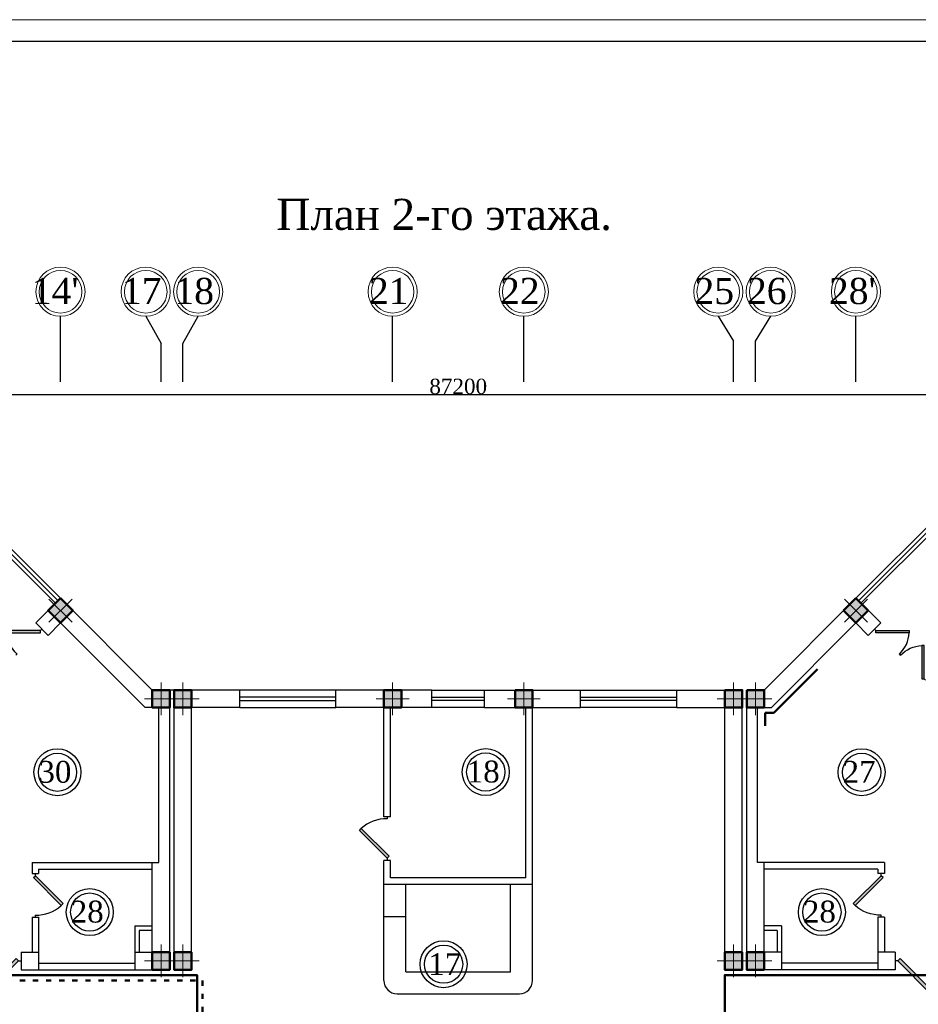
# Model space of a CAD drawing. Header units: millimetres. Extents: x 42471 to 951304, y -405702 to -322821.
# Tile 17 of 37: x 290939 to 311498, y -345518 to -322985. Entities that reach past the tile are written whole.
import ezdxf

# ---------------------------------------------------------------- set-up
doc = ezdxf.new("R2010")
doc.units = ezdxf.units.MM
doc.linetypes.add('ACAD_ISO03W100', pattern=[30, 12, -18])
doc.layers.add('kolonn', color=7, linetype='Continuous')
doc.layers.add('os', color=3, linetype='Continuous')
doc.layers.add('ЭМ', color=240, linetype='Continuous', lineweight=20)
doc.styles.get("Standard").update_dxf_attribs({"font": 'times.ttf'})
doc.styles.add('style1', font='times.ttf')
doc.dimstyles.new('ISO-25', dxfattribs={"dimtxt": 350, "dimasz": 100, "dimexe": 50, "dimexo": 50, "dimgap": 10, "dimtad": 1, "dimdec": 0, "dimtxsty": 'Standard', "dimblk": 'ARCHTICK', "dimcen": 20, "dimclrd": 1, "dimclre": 1, "dimadec": 0, "dimazin": 0, "dimtfac": 1, "dimtdec": 0, "dimtmove": 0, "dimatfit": 3, "dimldrblk": 'ARCHTICK', "dimfxl": 1, "dimarcsym": 0})

# ---------------------------------------------------------------- blocks, each defined once
blk = doc.blocks.new('jfgjhsdf')
blk.add_hatch(color=1).paths.add_polyline_path([(-593, 731), (-637, 687), (0, 50), (44, 94)])
at = {"color": 1}
for p, q in [((0, 1000), (0, 950)), ((0, 50), (0, 0))]:
    blk.add_line(p, q, dxfattribs=at)
blk.add_lwpolyline([(0, 50), (-637, 687), (-593, 731), (44, 94), (0, 50)], dxfattribs=at)
blk.add_arc((-33, 130), 821, 87.662, 132.9147, dxfattribs=at)
blk = doc.blocks.new('ghsdd')
at = {"ltscale": 50}
h = blk.add_hatch(color=256, dxfattribs=at)
h.paths.add_polyline_path([(0, 200), (-200, 200), (-200, 0), (0, 0)])
h.paths.add_polyline_path([(200, 0), (200, 200), (0, 200), (0, 0)])
h.paths.add_polyline_path([(0, 0), (-200, 0), (-200, -200), (0, -200)])
h.paths.add_polyline_path([(0, 0), (0, -200), (200, -200), (200, 0)])
at = {"lineweight": 0}
for p, q in [((0, -374), (0, 374)), ((-374, 0), (374, 0))]:
    blk.add_line(p, q, dxfattribs=at)
at = {"lineweight": 50, "ltscale": 50}
blk.add_lwpolyline([(200, 200), (200, -200), (-200, -200), (-200, 200), (200, 200)], dxfattribs=at)
blk = doc.blocks.new('_ArchTick')
at = {"color": 0, "linetype": 'ByBlock', "const_width": 0.15}
blk.add_lwpolyline([(-0.5, -0.5), (0.5, 0.5)], dxfattribs=at)
blk = doc.blocks.new('*D1742')
at = {"color": 1, "lineweight": -2, "transparency": 16777216}
for p, q in [((257372, -331702), (257372, -331518)), ((344572, -331568), (257372, -331568)), ((344572, -331702), (344572, -331518))]:
    blk.add_line(p, q, dxfattribs=at)
at = {"layer": 'Defpoints', "color": 0, "lineweight": 25, "transparency": 16777216}
for p in [(257372, -331568), (257372, -331752), (344572, -331752)]:
    blk.add_point(p, dxfattribs=at)
at = {"color": 1, "lineweight": -2, "transparency": 16777216, "xscale": 100, "yscale": 100, "zscale": 100, "rotation": 180}
blk.add_blockref('_ArchTick', (257372, -331568), dxfattribs=at)
at = {"color": 1, "lineweight": -2, "transparency": 16777216, "xscale": 100, "yscale": 100, "zscale": 100}
blk.add_blockref('_ArchTick', (344572, -331568), dxfattribs=at)
at = {"color": 0, "transparency": 16777216, "insert": (300972, -331379), "char_height": 350, "attachment_point": 5}
blk.add_mtext('87200', dxfattribs=at)
blk = doc.blocks.new('1231234431252433')
at = {"layer": 'ЭМ', "color": 0, "lineweight": 20, "ltscale": 0.5}
blk.add_lwpolyline([(287242, 187022), (413342, 187022), (413342, 269622), (287242, 269622)], close=True, dxfattribs=at)
at = {"layer": 'ЭМ', "color": 0, "lineweight": 30, "ltscale": 0.5}
blk.add_lwpolyline([(289242, 187522), (412842, 187522), (412842, 269122), (289242, 269122)], close=True, dxfattribs=at)

msp = doc.modelspace()

# ---------------------------------------------------------------- linework, layer by layer
for p, q in [((291871.761, -336225.358), (289571.761, -333925.358)), ((310071.761, -336225.358), (312371.761, -333925.358))]:
    msp.add_line(p, q)
at = {"color": 1}
for p, q in [((291758.624, -336338.495), (289741.467, -334321.338)), ((291815.192, -336281.927), (289798.035, -334264.769)), ((310128.33, -336281.927), (312145.487, -334264.769)), ((310184.898, -336338.495), (312202.055, -334321.338)), ((298171.761, -338325.358), (295971.761, -338325.358)), ((300371.761, -338325.358), (301571.761, -338325.358)), ((303771.761, -338325.358), (305971.761, -338325.358)), ((298171.761, -338485.358), (295971.761, -338485.358)), ((295971.761, -338565.358), (298171.761, -338565.358)), ((300371.761, -338485.358), (301571.761, -338485.358)), ((301571.761, -338565.358), (300371.761, -338565.358)), ((303771.761, -338485.358), (305971.761, -338485.358)), ((305971.761, -338565.358), (303771.761, -338565.358)), ((295971.761, -338725.358), (298171.761, -338725.358)), ((301571.761, -338725.358), (300371.761, -338725.358)), ((305971.761, -338725.358), (303771.761, -338725.358))]:
    msp.add_line(p, q, dxfattribs=at)
at = {"lineweight": 30}
for p, q in [((291306.076, -336791.043), (291871.761, -336225.358)), ((293971.761, -338325.358), (291871.761, -336225.358)), ((307971.761, -338325.358), (310071.761, -336225.358)), ((310637.446, -336791.043), (310071.761, -336225.358)), ((291588.918, -337073.886), (291306.076, -336791.043)), ((291588.918, -337073.886), (291871.761, -336791.043)), ((293806.076, -338725.358), (291871.761, -336791.043)), ((308137.446, -338725.358), (310071.761, -336791.043)), ((310354.604, -337073.886), (310071.761, -336791.043)), ((310354.604, -337073.886), (310637.446, -336791.043)), ((295971.761, -338325.358), (293971.761, -338325.358)), ((294371.761, -344725.358), (294371.761, -338325.358)), ((294471.761, -344725.358), (294471.761, -338325.358)), ((295971.761, -338725.358), (295971.761, -338325.358)), ((300371.761, -338325.358), (298171.761, -338325.358)), ((298171.761, -338725.358), (298171.761, -338325.358)), ((300371.761, -338725.358), (300371.761, -338325.358)), ((301571.761, -338325.358), (303771.761, -338325.358)), ((301571.761, -338725.358), (301571.761, -338325.358)), ((303771.761, -338725.358), (303771.761, -338325.358)), ((305971.761, -338725.358), (305971.761, -338325.358)), ((305971.761, -338325.358), (307471.761, -338325.358)), ((307471.761, -344725.358), (307471.761, -338325.358)), ((307571.761, -344725.358), (307571.761, -338325.358)), ((307571.761, -338325.358), (307971.761, -338325.358)), ((294121.761, -338725.358), (293806.076, -338725.358)), ((294121.761, -342275.358), (294121.761, -338725.358)), ((294871.761, -344725.358), (294871.761, -338725.358)), ((295971.761, -338725.358), (294871.761, -338725.358)), ((300371.761, -338725.358), (298171.761, -338725.358)), ((299271.761, -341225.358), (299271.761, -338725.358)), ((299421.761, -341225.358), (299421.761, -338725.358)), ((301571.761, -338725.358), (303771.761, -338725.358)), ((302521.761, -342625.358), (302521.761, -338725.358)), ((302671.761, -342775.358), (302671.761, -338725.358)), ((305971.761, -338725.358), (307071.761, -338725.358)), ((307071.761, -344725.358), (307071.761, -338725.358)), ((307821.761, -342275.358), (307821.761, -338725.358)), ((307821.761, -338725.358), (308137.446, -338725.358)), ((299421.761, -341225.358), (299271.761, -341225.358)), ((291221.761, -342275.358), (291221.761, -342525.358)), ((291221.761, -342275.358), (294121.761, -342275.358)), ((293971.761, -344325.358), (293971.761, -342275.358)), ((299271.761, -342775.358), (299271.761, -342225.358)), ((299421.761, -342225.358), (299271.761, -342225.358)), ((299421.761, -342625.358), (299421.761, -342225.358)), ((310721.761, -342275.358), (307821.761, -342275.358)), ((307971.761, -344325.358), (307971.761, -342275.358)), ((310721.761, -342275.358), (310721.761, -342525.358)), ((291371.761, -342425.358), (291371.761, -342525.358)), ((291371.761, -342425.358), (293971.761, -342425.358)), ((310571.761, -342425.358), (307971.761, -342425.358)), ((310571.761, -342425.358), (310571.761, -342525.358)), ((291221.761, -342525.358), (291371.761, -342525.358)), ((302521.761, -342625.358), (299421.761, -342625.358)), ((310721.761, -342525.358), (310571.761, -342525.358)), ((302671.761, -342775.358), (299271.761, -342775.358)), ((291221.761, -343525.358), (291221.761, -344325.358)), ((291221.761, -343525.358), (291371.761, -343525.358)), ((291371.761, -343525.358), (291371.761, -344725.358)), ((310721.761, -343525.358), (310571.761, -343525.358)), ((310571.761, -343525.358), (310571.761, -344725.358)), ((310721.761, -343525.358), (310721.761, -344325.358)), ((293571.761, -343725.358), (293971.761, -343725.358)), ((293571.761, -343725.358), (293571.761, -344725.358)), ((293971.761, -343825.358), (293671.761, -343825.358)), ((293671.761, -343825.358), (293671.761, -344325.358)), ((308371.761, -343725.358), (307971.761, -343725.358)), ((308271.761, -343825.358), (307971.761, -343825.358)), ((308271.761, -343825.358), (308271.761, -344325.358)), ((308371.761, -343725.358), (308371.761, -344725.358)), ((290971.761, -344325.358), (291371.761, -344325.358)), ((290971.761, -344325.358), (290971.761, -344725.358)), ((293571.761, -344325.358), (293971.761, -344325.358)), ((308371.761, -344325.358), (307971.761, -344325.358)), ((310971.761, -344325.358), (310571.761, -344325.358)), ((310971.761, -344325.358), (310971.761, -344725.358)), ((290971.761, -344725.358), (294371.761, -344725.358)), ((291371.761, -344575.358), (293571.761, -344575.358)), ((294471.761, -344725.358), (294871.761, -344725.358)), ((307471.761, -344725.358), (307071.761, -344725.358)), ((310971.761, -344725.358), (307571.761, -344725.358)), ((310571.761, -344575.358), (308371.761, -344575.358))]:
    msp.add_line(p, q, dxfattribs=at)
at = {"color": 1, "lineweight": 50}
for p, q in [((308189.223, -338850.358), (309193.516, -337846.653)), ((307996.761, -339145), (307996.407, -338850.358)), ((307996.407, -338850.358), (308189.223, -338850.358))]:
    msp.add_line(p, q, dxfattribs=at)
at = {"color": 6}
for p, q in [((299271.761, -344975.358), (299271.761, -342775.358)), ((299771.761, -344775.358), (299771.761, -342775.358)), ((302171.761, -344775.358), (302171.761, -342775.358)), ((302671.761, -344975.358), (302671.761, -342775.358)), ((299771.761, -343516.273), (299271.761, -343516.273)), ((299771.761, -344775.358), (302171.761, -344775.358)), ((299571.761, -345275.358), (302371.761, -345275.358))]:
    msp.add_line(p, q, dxfattribs=at)
at = {"color": 1, "lineweight": 50}
for points in [[(262689.52, -344974.444), (262689.52, -344850.358), (294996.761, -344850.358), (294996.761, -347600.358), (298296.457, -347600.358), (298302.798, -350200.358), (299796.761, -350200.358), (299796.761, -350850.358)], [(298296.457, -347600.358), (302146.761, -347600.358), (302146.761, -347200.358), (307071.761, -347200.358), (307071.761, -344850.358), (339220.881, -344850.358), (339220.881, -344975.358)]]:
    msp.add_lwpolyline(points, dxfattribs=at)
at = {"color": 3, "linetype": 'ACAD_ISO03W100', "lineweight": 50, "ltscale": 10}
msp.add_lwpolyline([(263942.239, -345099.444), (263942.239, -344975.358), (295121.761, -344975.358), (295121.761, -347475.358), (298421.152, -347475.358), (298427.493, -350075.358), (299921.761, -350075.358), (299921.761, -350975.358), (296497.166, -350975.358)], dxfattribs=at)
at = {"color": 1}
for centre, radius in [((291802.219, -340207.626), 537.019), ((291802.219, -340207.626), 437.019), ((301601.933, -340202.006), 537.019), ((301601.933, -340202.006), 437.019), ((310201.926, -340207.626), 537.019), ((310201.926, -340207.626), 437.019), ((292541.001, -343407.236), 537.019), ((309293.381, -343407.236), 537.019), ((292541.001, -343407.236), 437.019), ((309293.381, -343407.236), 437.019), ((300637.318, -344600.165), 537.019), ((300637.318, -344600.165), 437.019)]:
    msp.add_circle(centre, radius, dxfattribs=at)
at = {"color": 6}
for centre, start, end in [((299571.761, -344975.358), 180, 270), ((302371.761, -344975.358), 270, 0)]:
    msp.add_arc(centre, 300, start, end, dxfattribs=at)
at = {"layer": 'os', "color": 0}
for p, q in [((291871.761, -331272.254), (291871.761, -329772.254)), ((299471.761, -331272.254), (299471.761, -329772.254)), ((302471.761, -331272.254), (302471.761, -329772.254)), ((310071.761, -331272.254), (310071.761, -329772.254)), ((294171.761, -331272.254), (294171.761, -330395.72)), ((294671.761, -331272.254), (294671.761, -330395.72)), ((307271.761, -331272.254), (307271.761, -330344.319)), ((307771.761, -331272.254), (307771.761, -330344.319))]:
    msp.add_line(p, q, dxfattribs=at)
for points in [[(293821.761, -329772.254), (294171.761, -330395.72)], [(294671.761, -330395.72), (295021.761, -329772.254)], [(306921.761, -329772.254), (307271.761, -330344.319)], [(307771.761, -330344.319), (308121.761, -329772.254)]]:
    msp.add_lwpolyline(points, dxfattribs=at)
at = {"layer": 'os', "color": 0, "lineweight": 0}
for centre, radius in [((291871.761, -329209.754), 562.5), ((291871.761, -329209.754), 487.5), ((293821.761, -329209.754), 562.5), ((293821.761, -329209.754), 487.5), ((295021.761, -329209.754), 562.5), ((295021.761, -329209.754), 487.5), ((299471.761, -329209.754), 562.5), ((299471.761, -329209.754), 487.5), ((302471.761, -329209.754), 562.5), ((302471.761, -329209.754), 487.5), ((306921.761, -329209.754), 562.5), ((306921.761, -329209.754), 487.5), ((308121.761, -329209.754), 562.5), ((308121.761, -329209.754), 487.5), ((310071.761, -329209.754), 562.5), ((310071.761, -329209.754), 487.5)]:
    msp.add_circle(centre, radius, dxfattribs=at)

# ---------------------------------------------------------------- block references
at = {"lineweight": 50}
msp.add_blockref('1231234431252433', (-44363.359, -592606.512), dxfattribs=at)
for p, xscale, yscale, zscale, rotation in [((291447.497, -336932.465), -0.8461538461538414, 0.8461538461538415, 0.8461538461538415, 134.9999999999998), ((310496.025, -336932.465), 0.8461538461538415, 0.8461538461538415, 0.8461538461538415, 225.0000000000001), ((311662.751, -338099.191), -0.8461538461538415, 0.8461538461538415, 0.8461538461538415, 45.00000000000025), ((290971.761, -344525.358), 1.199999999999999, 1.199999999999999, 1.199999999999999, 90), ((310971.761, -344525.358), -1.199999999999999, 1.199999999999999, 1.199999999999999, 270)]:
    msp.add_blockref('jfgjhsdf', p, dxfattribs=dict(xscale=xscale, yscale=yscale, zscale=zscale, rotation=rotation))
msp.add_blockref('jfgjhsdf', (299346.761, -342225.358))
at = {"rotation": 180}
msp.add_blockref('jfgjhsdf', (291296.761, -342525.358), dxfattribs=at)
at = {"xscale": -1, "rotation": 180}
msp.add_blockref('jfgjhsdf', (310646.761, -342525.358), dxfattribs=at)
at = {"layer": 'kolonn', "rotation": 45}
msp.add_blockref('ghsdd', (291871.761, -336508.201), dxfattribs=at)
at = {"layer": 'kolonn', "xscale": -1, "rotation": 315}
msp.add_blockref('ghsdd', (310071.761, -336508.201), dxfattribs=at)
at = {"layer": 'kolonn'}
for p in [(294171.761, -338525.358), (294671.761, -338525.358), (299471.761, -338525.358), (294171.761, -344525.358), (294671.761, -344525.358)]:
    msp.add_blockref('ghsdd', p, dxfattribs=at)
at = {"layer": 'kolonn', "xscale": -1}
for p in [(302471.761, -338525.358), (307271.761, -338525.358), (307771.761, -338525.358), (307271.761, -344525.358), (307771.761, -344525.358)]:
    msp.add_blockref('ghsdd', p, dxfattribs=at)

# ---------------------------------------------------------------- texts
at = {"style": 'style1'}
msp.add_text('План 2-го этажа.', height=712.02869, dxfattribs=at).set_placement((296812.835, -327795.731))
at = {"ltscale": 50}
for s, p in [("14'", (291215.069, -329493.413)), ('17', (293277.907, -329493.413)), ('18', (294477.907, -329493.413)), ('21', (298927.907, -329493.413)), ('22', (301927.907, -329493.413)), ('25', (306377.907, -329493.413)), ('26', (307577.907, -329493.413)), ("28'", (309453.262, -329493.413))]:
    msp.add_text(s, height=600, dxfattribs=at).set_placement(p)
at = {"color": 1}
for s, p in [('30', (291366.512, -340447.166)), ('18', (301166.225, -340441.546)), ('27', (309766.218, -340447.166)), ('28', (292105.293, -343646.776)), ('28', (308857.673, -343646.776)), ('17', (300285.175, -344848.181))]:
    msp.add_text(s, height=500, dxfattribs=at).set_placement(p)

# ---------------------------------------------------------------- dimensions: what is measured, and where the dimension line sits
dim = msp.add_linear_dim(base=(257371.761, -331567.536), p1=(344571.761, -331752.331), p2=(257371.761, -331752.331), dimstyle='ISO-25')
dim.commit()
dim.dimension.update_dxf_attribs({"geometry": '*D1742', "text_midpoint": (300971.761, -331379.003)})

doc.saveas('drawing.dxf')
